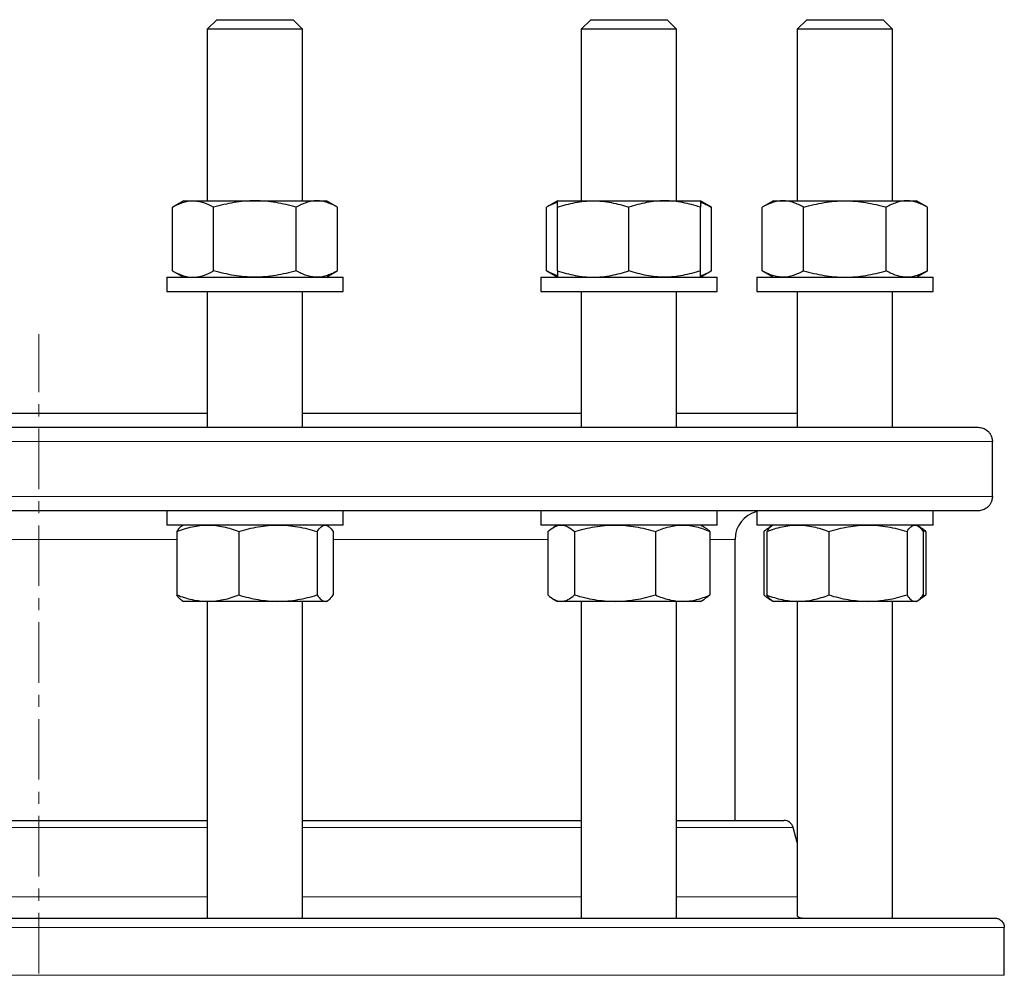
# Model space of a CAD drawing. Header units: millimetres. Extents: x 162 to 1075, y 75 to 934.
# Tile 4 of 9: x 377 to 583, y 234 to 435. Entities that reach past the tile are written whole.
import ezdxf

# ---------------------------------------------------------------- set-up
doc = ezdxf.new("R2010")
doc.units = ezdxf.units.MM
doc.linetypes.add('CENTERX2', pattern=[20.32, 12.7, -2.54, 2.54, -2.54])
doc.layers.add('FORMAT', color=7, linetype='Continuous')

msp = doc.modelspace()

# ---------------------------------------------------------------- linework, layer by layer
at = {"color": 7, "linetype": 'Continuous', "lineweight": 25}
for p, q in [((418.14, 434.83), (416.14, 432.83)), ((418.14, 434.83), (423.35, 434.83)), ((423.35, 434.83), (434.14, 434.83)), ((436.14, 432.83), (434.14, 434.83)), ((496.59, 434.83), (494.59, 432.83)), ((496.59, 434.83), (505.92, 434.83)), ((505.92, 434.83), (512.59, 434.83)), ((514.59, 432.83), (512.59, 434.83)), ((541.89, 434.83), (539.89, 432.83)), ((541.89, 434.83), (554.98, 434.83)), ((554.98, 434.83), (557.89, 434.83)), ((559.89, 432.83), (557.89, 434.83)), ((416.14, 432.83), (416.14, 396.83)), ((422.65, 432.83), (416.14, 432.83)), ((436.14, 432.83), (422.65, 432.83)), ((436.14, 396.83), (436.14, 432.83)), ((494.59, 432.83), (494.59, 396.83)), ((506.25, 432.83), (494.59, 432.83)), ((514.59, 432.83), (506.25, 432.83)), ((514.59, 396.83), (514.59, 432.83)), ((539.89, 432.83), (539.89, 396.83)), ((556.25, 432.83), (539.89, 432.83)), ((559.89, 432.83), (556.25, 432.83)), ((559.89, 396.83), (559.89, 432.83)), ((411.14, 396.83), (408.82, 395.49)), ((411.14, 396.83), (413.15, 396.83)), ((413.15, 396.83), (426.14, 396.83)), ((426.14, 396.83), (439.13, 396.83)), ((439.13, 396.83), (441.14, 396.83)), ((443.46, 395.49), (441.14, 396.83)), ((489.59, 396.83), (487.27, 395.49)), ((489.59, 396.83), (497.09, 396.83)), ((497.09, 396.83), (512.09, 396.83)), ((512.09, 396.83), (519.59, 396.83)), ((521.91, 395.49), (519.59, 396.83)), ((534.89, 396.83), (532.57, 395.49)), ((534.89, 396.83), (536.9, 396.83)), ((536.9, 396.83), (549.89, 396.83)), ((549.89, 396.83), (562.88, 396.83)), ((562.88, 396.83), (564.89, 396.83)), ((567.21, 395.49), (564.89, 396.83)), ((408.82, 382.17), (408.82, 395.49)), ((417.48, 382.17), (417.48, 395.49)), ((434.8, 382.17), (434.8, 395.49)), ((443.46, 382.17), (443.46, 395.49)), ((487.27, 382.17), (487.27, 395.49)), ((489.59, 382.17), (489.59, 395.49)), ((504.59, 382.17), (504.59, 395.49)), ((519.59, 382.17), (519.59, 395.49)), ((521.91, 382.17), (521.91, 395.49)), ((532.57, 382.17), (532.57, 395.49)), ((541.23, 382.17), (541.23, 395.49)), ((558.55, 382.17), (558.55, 395.49)), ((567.21, 382.17), (567.21, 395.49)), ((408.82, 382.17), (411.14, 380.83)), ((441.14, 380.83), (443.46, 382.17)), ((487.27, 382.17), (489.59, 380.83)), ((519.59, 380.83), (521.91, 382.17)), ((532.57, 382.17), (534.89, 380.83)), ((564.89, 380.83), (567.21, 382.17)), ((407.64, 380.83), (407.64, 377.83)), ((407.64, 380.83), (444.64, 380.83)), ((444.64, 377.83), (444.64, 380.83)), ((486.09, 380.83), (486.09, 377.83)), ((486.09, 380.83), (523.09, 380.83)), ((523.09, 377.83), (523.09, 380.83)), ((531.39, 380.83), (531.39, 377.83)), ((531.39, 380.83), (568.39, 380.83)), ((568.39, 377.83), (568.39, 380.83)), ((407.64, 377.83), (444.64, 377.83)), ((416.14, 377.83), (416.14, 349.33)), ((436.14, 349.33), (436.14, 377.83)), ((486.09, 377.83), (523.09, 377.83)), ((494.59, 377.83), (494.59, 349.33)), ((514.59, 349.33), (514.59, 377.83)), ((531.39, 377.83), (568.39, 377.83)), ((539.89, 377.83), (539.89, 349.33)), ((559.89, 349.33), (559.89, 377.83)), ((345.56, 352.33), (416.14, 352.33)), ((436.14, 352.33), (494.59, 352.33)), ((514.59, 352.33), (539.89, 352.33)), ((183.85, 349.33), (577.85, 349.33)), ((580.83, 334.83), (580.83, 346.33)), ((577.85, 331.83), (183.85, 331.83)), ((407.64, 331.83), (407.64, 328.83)), ((444.64, 328.83), (444.64, 331.83)), ((486.09, 331.83), (486.09, 328.83)), ((523.09, 328.83), (523.09, 331.83)), ((531.39, 331.83), (531.39, 328.83)), ((568.39, 328.83), (568.39, 331.83)), ((407.75, 328.83), (407.64, 328.83)), ((444.64, 328.83), (407.75, 328.83)), ((411.14, 328.83), (410.85, 328.66)), ((441.44, 328.66), (441.14, 328.83)), ((489.67, 328.83), (486.09, 328.83)), ((489.59, 328.83), (488.75, 328.34)), ((523.09, 328.83), (489.67, 328.83)), ((520.44, 328.34), (519.59, 328.83)), ((542.42, 328.83), (531.39, 328.83)), ((534.59, 328.66), (534.04, 328.34)), ((534.89, 328.83), (534.59, 328.66)), ((568.39, 328.83), (542.42, 328.83)), ((565.18, 328.66), (564.89, 328.83)), ((565.74, 328.34), (565.21, 328.64)), ((409.75, 327.49), (409.75, 314.17)), ((422.78, 327.49), (422.78, 314.17)), ((439.17, 327.49), (439.17, 314.17)), ((442.54, 327.49), (442.54, 314.17)), ((487.6, 327.49), (487.6, 314.17)), ((493.18, 327.49), (493.18, 314.17)), ((510.17, 327.49), (510.17, 314.17)), ((521.58, 327.49), (521.58, 314.17)), ((532.9, 327.49), (532.9, 314.17)), ((533.49, 327.49), (533.49, 314.17)), ((546.52, 327.49), (546.52, 314.17)), ((562.92, 327.49), (562.92, 314.17)), ((566.04, 327.83), (566.88, 327.49)), ((566.28, 327.49), (566.28, 314.17)), ((566.88, 327.49), (566.88, 314.17)), ((526.85, 266.89), (526.85, 325.83)), ((566.04, 313.83), (566.88, 314.17)), ((410.85, 313), (411.14, 312.83)), ((416.26, 312.83), (411.14, 312.83)), ((416.14, 312.83), (416.14, 246.39)), ((430.97, 312.83), (416.26, 312.83)), ((440.86, 312.83), (430.97, 312.83)), ((436.14, 246.39), (436.14, 312.83)), ((441.14, 312.83), (440.86, 312.83)), ((441.14, 312.83), (441.44, 313)), ((488.75, 313.32), (489.59, 312.83)), ((490.39, 312.83), (489.59, 312.83)), ((501.68, 312.83), (490.39, 312.83)), ((494.59, 312.83), (494.59, 246.39)), ((515.88, 312.83), (501.68, 312.83)), ((514.59, 246.39), (514.59, 312.83)), ((519.59, 312.83), (515.88, 312.83)), ((519.59, 312.83), (520.44, 313.32)), ((534.04, 313.32), (534.59, 313)), ((534.59, 313), (534.89, 312.83)), ((540, 312.83), (534.89, 312.83)), ((539.89, 312.83), (539.89, 246.95)), ((554.72, 312.83), (540, 312.83)), ((564.6, 312.83), (554.72, 312.83)), ((559.89, 246.39), (559.89, 312.83)), ((564.89, 312.83), (564.6, 312.83)), ((564.89, 312.83), (565.18, 313)), ((565.21, 313.02), (565.74, 313.32)), ((345.56, 266.89), (416.14, 266.89)), ((436.14, 266.89), (494.59, 266.89)), ((514.59, 266.89), (537.11, 266.89)), ((539.89, 262.25), (539.04, 265.41)), ((180.35, 246.39), (581.35, 246.39)), ((583.33, 234.39), (583.33, 244.39))]:
    msp.add_line(p, q, dxfattribs=at)
at = {"color": 8, "linetype": 'Continuous', "lineweight": 18}
for p, q in [((580.83, 346.33), (180.87, 346.33)), ((180.87, 334.83), (580.83, 334.83)), ((409.75, 325.83), (352.55, 325.83)), ((487.6, 325.83), (442.54, 325.83)), ((526.85, 325.83), (521.58, 325.83)), ((416.14, 265.41), (345.56, 265.41)), ((494.59, 265.41), (436.14, 265.41)), ((539.04, 265.41), (514.59, 265.41)), ((345.56, 250.84), (416.14, 250.84)), ((436.14, 250.84), (494.59, 250.84)), ((514.59, 250.84), (539.89, 250.84)), ((583.33, 244.39), (178.37, 244.39)), ((178.37, 234.39), (583.33, 234.39))]:
    msp.add_line(p, q, dxfattribs=at)
at = {"color": 7, "linetype": 'Continuous', "lineweight": 25}
for centre, radius, start, end in [((532.85, 325.83), 6, 104.1127, 180), ((537.11, 264.89), 2, 15, 90)]:
    msp.add_arc(centre, radius, start, end, dxfattribs=at)
for points, knots in [([(408.82, 395.49), (409.18, 395.69), (409.53, 395.88), (410.25, 396.21), (410.61, 396.35), (411.69, 396.7), (412.42, 396.83), (413.15, 396.83)], [0, 0, 0, 0, 0.25, 0.25, 0.5, 0.5, 1, 1, 1, 1]), ([(413.15, 396.83), (413.52, 396.83), (413.89, 396.8), (414.62, 396.68), (414.99, 396.58), (416.07, 396.23), (416.78, 395.89), (417.48, 395.49)], [0, 0, 0, 0, 0.25, 0.25, 0.5, 0.5, 1, 1, 1, 1]), ([(426.14, 396.83), (425.41, 396.83), (424.67, 396.8), (423.21, 396.68), (422.48, 396.58), (420.32, 396.23), (418.9, 395.9), (417.48, 395.49)], [0, 0, 0, 0, 0.25, 0.25, 0.5, 0.5, 1, 1, 1, 1]), ([(434.8, 395.49), (433.39, 395.9), (431.96, 396.24), (429.08, 396.7), (427.62, 396.83), (426.14, 396.83)], [0, 0, 0, 0, 0.5, 0.5, 1, 1, 1, 1]), ([(439.13, 396.83), (438.77, 396.83), (438.4, 396.8), (437.67, 396.68), (437.3, 396.58), (436.22, 396.23), (435.51, 395.9), (434.8, 395.49)], [0, 0, 0, 0, 0.25, 0.25, 0.5, 0.5, 1, 1, 1, 1]), ([(443.46, 395.49), (442.76, 395.9), (442.04, 396.24), (440.6, 396.7), (439.87, 396.83), (439.13, 396.83)], [0, 0, 0, 0, 0.5, 0.5, 1, 1, 1, 1]), ([(489.59, 395.49), (490.2, 395.69), (490.82, 395.88), (492.06, 396.21), (492.69, 396.35), (494.57, 396.7), (495.83, 396.83), (497.09, 396.83)], [0, 0, 0, 0, 0.25, 0.25, 0.5, 0.5, 1, 1, 1, 1]), ([(489.59, 395.49), (489.59, 395.9), (489.59, 396.24), (489.59, 396.7), (489.59, 396.83), (489.59, 396.83)], [0, 0, 0, 0, 0.5, 0.5, 1, 1, 1, 1]), ([(497.09, 396.83), (497.73, 396.83), (498.36, 396.8), (499.64, 396.68), (500.27, 396.58), (502.15, 396.23), (503.38, 395.89), (504.59, 395.49)], [0, 0, 0, 0, 0.25, 0.25, 0.5, 0.5, 1, 1, 1, 1]), ([(512.09, 396.83), (511.46, 396.83), (510.82, 396.8), (509.55, 396.68), (508.93, 396.58), (507.05, 396.23), (505.82, 395.9), (504.59, 395.49)], [0, 0, 0, 0, 0.25, 0.25, 0.5, 0.5, 1, 1, 1, 1]), ([(519.59, 395.49), (518.37, 395.9), (517.13, 396.24), (514.63, 396.7), (513.37, 396.83), (512.09, 396.83)], [0, 0, 0, 0, 0.5, 0.5, 1, 1, 1, 1]), ([(519.59, 396.83), (519.59, 396.83), (519.59, 396.8), (519.59, 396.68), (519.59, 396.58), (519.59, 396.23), (519.59, 395.9), (519.59, 395.49)], [0, 0, 0, 0, 0.25, 0.25, 0.5, 0.5, 1, 1, 1, 1]), ([(536.9, 396.83), (536.53, 396.83), (536.16, 396.8), (535.43, 396.68), (535.07, 396.58), (533.99, 396.23), (533.27, 395.9), (532.57, 395.49)], [0, 0, 0, 0, 0.25, 0.25, 0.5, 0.5, 1, 1, 1, 1]), ([(541.23, 395.49), (540.52, 395.9), (539.81, 396.24), (538.36, 396.7), (537.63, 396.83), (536.9, 396.83)], [0, 0, 0, 0, 0.5, 0.5, 1, 1, 1, 1]), ([(541.23, 395.49), (541.93, 395.69), (542.64, 395.88), (544.08, 396.21), (544.8, 396.35), (546.97, 396.7), (548.42, 396.83), (549.89, 396.83)], [0, 0, 0, 0, 0.25, 0.25, 0.5, 0.5, 1, 1, 1, 1]), ([(549.89, 396.83), (550.62, 396.83), (551.35, 396.8), (552.83, 396.68), (553.56, 396.58), (555.73, 396.23), (557.15, 395.89), (558.55, 395.49)], [0, 0, 0, 0, 0.25, 0.25, 0.5, 0.5, 1, 1, 1, 1]), ([(562.88, 396.83), (562.51, 396.83), (562.14, 396.8), (561.41, 396.68), (561.05, 396.58), (559.97, 396.23), (559.25, 395.9), (558.55, 395.49)], [0, 0, 0, 0, 0.25, 0.25, 0.5, 0.5, 1, 1, 1, 1]), ([(567.21, 395.49), (566.5, 395.9), (565.79, 396.24), (564.34, 396.7), (563.62, 396.83), (562.88, 396.83)], [0, 0, 0, 0, 0.5, 0.5, 1, 1, 1, 1]), ([(489.59, 396.52), (489.49, 396.49), (489.16, 396.39), (488.61, 396.17), (487.94, 395.86), (487.49, 395.61), (487.27, 395.49)], [0, 0, 0, 0, 0.132857, 0.421842, 0.710957, 1, 1, 1, 1]), ([(519.59, 396.52), (519.85, 396.44), (520.36, 396.27), (521.14, 395.92), (521.65, 395.63), (521.91, 395.49)], [0, 0, 0, 0, 0.320666, 0.660318, 1, 1, 1, 1]), ([(408.82, 382.17), (409.18, 381.97), (409.53, 381.78), (410.25, 381.45), (410.61, 381.31), (411.69, 380.96), (412.42, 380.83), (413.15, 380.83)], [0, 0, 0, 0, 0.25, 0.25, 0.5, 0.5, 1, 1, 1, 1]), ([(413.15, 380.83), (413.52, 380.83), (413.89, 380.86), (414.62, 380.98), (414.99, 381.08), (416.07, 381.43), (416.78, 381.77), (417.48, 382.17)], [0, 0, 0, 0, 0.25, 0.25, 0.5, 0.5, 1, 1, 1, 1]), ([(426.14, 380.83), (425.41, 380.83), (424.67, 380.86), (423.21, 380.98), (422.48, 381.07), (420.32, 381.42), (418.9, 381.76), (417.48, 382.17)], [0, 0, 0, 0, 0.25, 0.25, 0.5, 0.5, 1, 1, 1, 1]), ([(434.8, 382.17), (433.39, 381.76), (431.96, 381.42), (429.08, 380.96), (427.62, 380.83), (426.14, 380.83)], [0, 0, 0, 0, 0.5, 0.5, 1, 1, 1, 1]), ([(439.13, 380.83), (438.77, 380.83), (438.4, 380.86), (437.67, 380.98), (437.3, 381.07), (436.22, 381.42), (435.51, 381.76), (434.8, 382.17)], [0, 0, 0, 0, 0.25, 0.25, 0.5, 0.5, 1, 1, 1, 1]), ([(443.46, 382.17), (442.76, 381.76), (442.04, 381.42), (440.6, 380.96), (439.87, 380.83), (439.13, 380.83)], [0, 0, 0, 0, 0.5, 0.5, 1, 1, 1, 1]), ([(489.59, 381.14), (489.49, 381.17), (489.16, 381.27), (488.61, 381.49), (487.94, 381.8), (487.49, 382.05), (487.27, 382.17)], [0, 0, 0, 0, 0.132857, 0.421842, 0.710957, 1, 1, 1, 1]), ([(489.59, 382.17), (490.2, 381.97), (490.82, 381.78), (492.06, 381.45), (492.69, 381.31), (494.57, 380.96), (495.83, 380.83), (497.09, 380.83)], [0, 0, 0, 0, 0.25, 0.25, 0.5, 0.5, 1, 1, 1, 1]), ([(489.59, 382.17), (489.59, 381.76), (489.59, 381.42), (489.59, 380.96), (489.59, 380.83), (489.59, 380.83)], [0, 0, 0, 0, 0.5, 0.5, 1, 1, 1, 1]), ([(497.09, 380.83), (497.73, 380.83), (498.36, 380.86), (499.64, 380.98), (500.27, 381.08), (502.15, 381.43), (503.38, 381.77), (504.59, 382.17)], [0, 0, 0, 0, 0.25, 0.25, 0.5, 0.5, 1, 1, 1, 1]), ([(512.09, 380.83), (511.46, 380.83), (510.82, 380.86), (509.55, 380.98), (508.93, 381.07), (507.05, 381.42), (505.82, 381.76), (504.59, 382.17)], [0, 0, 0, 0, 0.25, 0.25, 0.5, 0.5, 1, 1, 1, 1]), ([(519.59, 382.17), (518.37, 381.76), (517.13, 381.42), (514.63, 380.96), (513.37, 380.83), (512.09, 380.83)], [0, 0, 0, 0, 0.5, 0.5, 1, 1, 1, 1]), ([(519.59, 380.83), (519.59, 380.83), (519.59, 380.86), (519.59, 380.98), (519.59, 381.07), (519.59, 381.42), (519.59, 381.76), (519.59, 382.17)], [0, 0, 0, 0, 0.25, 0.25, 0.5, 0.5, 1, 1, 1, 1]), ([(519.59, 381.14), (519.85, 381.22), (520.36, 381.39), (521.14, 381.74), (521.65, 382.03), (521.91, 382.17)], [0, 0, 0, 0, 0.320666, 0.660318, 1, 1, 1, 1]), ([(536.9, 380.83), (536.53, 380.83), (536.16, 380.86), (535.43, 380.98), (535.07, 381.07), (533.99, 381.42), (533.27, 381.76), (532.57, 382.17)], [0, 0, 0, 0, 0.25, 0.25, 0.5, 0.5, 1, 1, 1, 1]), ([(541.23, 382.17), (540.52, 381.76), (539.81, 381.42), (538.36, 380.96), (537.63, 380.83), (536.9, 380.83)], [0, 0, 0, 0, 0.5, 0.5, 1, 1, 1, 1]), ([(541.23, 382.17), (541.93, 381.97), (542.64, 381.78), (544.08, 381.45), (544.8, 381.31), (546.97, 380.96), (548.42, 380.83), (549.89, 380.83)], [0, 0, 0, 0, 0.25, 0.25, 0.5, 0.5, 1, 1, 1, 1]), ([(549.89, 380.83), (550.62, 380.83), (551.35, 380.86), (552.83, 380.98), (553.56, 381.08), (555.73, 381.43), (557.15, 381.77), (558.55, 382.17)], [0, 0, 0, 0, 0.25, 0.25, 0.5, 0.5, 1, 1, 1, 1]), ([(562.88, 380.83), (562.51, 380.83), (562.14, 380.86), (561.41, 380.98), (561.05, 381.07), (559.97, 381.42), (559.25, 381.76), (558.55, 382.17)], [0, 0, 0, 0, 0.25, 0.25, 0.5, 0.5, 1, 1, 1, 1]), ([(567.21, 382.17), (566.5, 381.76), (565.79, 381.42), (564.34, 380.96), (563.62, 380.83), (562.88, 380.83)], [0, 0, 0, 0, 0.5, 0.5, 1, 1, 1, 1]), ([(577.85, 349.33), (578.19, 349.33), (578.52, 349.27), (579.01, 349.1), (579.17, 349.03), (579.48, 348.85), (579.63, 348.75), (579.92, 348.5), (580.06, 348.36), (580.31, 348.04), (580.42, 347.87), (580.61, 347.47), (580.69, 347.26), (580.77, 346.92), (580.79, 346.81), (580.82, 346.57), (580.83, 346.45), (580.83, 346.33)], [0, 0, 0, 0, 0.25, 0.25, 0.375, 0.375, 0.5, 0.5, 0.625, 0.625, 0.75, 0.75, 0.875, 0.875, 0.9375, 0.9375, 1, 1, 1, 1]), ([(580.83, 334.83), (580.83, 334.59), (580.8, 334.36), (580.69, 333.9), (580.61, 333.69), (580.42, 333.3), (580.31, 333.12), (580.06, 332.8), (579.92, 332.66), (579.49, 332.29), (579.18, 332.12), (578.52, 331.89), (578.19, 331.83), (577.85, 331.83)], [0, 0, 0, 0, 0.125, 0.125, 0.25, 0.25, 0.375, 0.375, 0.5, 0.5, 0.75, 0.75, 1, 1, 1, 1]), ([(409.75, 327.49), (410.28, 327.69), (410.81, 327.88), (411.89, 328.21), (412.43, 328.35), (414.07, 328.7), (415.16, 328.83), (416.26, 328.83)], [0, 0, 0, 0, 0.25, 0.25, 0.5, 0.5, 1, 1, 1, 1]), ([(410.85, 328.65), (410.83, 328.64), (410.72, 328.59), (410.53, 328.43), (410.26, 328.17), (410, 327.86), (409.83, 327.61), (409.75, 327.49)], [0, 0, 0, 0, 0.05801, 0.290321, 0.526829, 0.763444, 1, 1, 1, 1]), ([(416.26, 328.83), (416.81, 328.83), (417.36, 328.8), (418.47, 328.68), (419.02, 328.58), (420.66, 328.23), (421.72, 327.89), (422.78, 327.49)], [0, 0, 0, 0, 0.25, 0.25, 0.5, 0.5, 1, 1, 1, 1]), ([(422.78, 327.49), (424.12, 327.9), (425.47, 328.24), (428.2, 328.7), (429.58, 328.83), (430.97, 328.83)], [0, 0, 0, 0, 0.5, 0.5, 1, 1, 1, 1]), ([(430.97, 328.83), (431.67, 328.83), (432.37, 328.8), (433.75, 328.68), (434.44, 328.58), (436.49, 328.23), (437.84, 327.9), (439.17, 327.49)], [0, 0, 0, 0, 0.25, 0.25, 0.5, 0.5, 1, 1, 1, 1]), ([(439.17, 327.49), (439.45, 327.9), (439.73, 328.24), (440.29, 328.7), (440.57, 328.83), (440.86, 328.83)], [0, 0, 0, 0, 0.5, 0.5, 1, 1, 1, 1]), ([(440.86, 328.83), (441, 328.83), (441.14, 328.8), (441.43, 328.68), (441.57, 328.58), (441.99, 328.23), (442.27, 327.9), (442.54, 327.49)], [0, 0, 0, 0, 0.25, 0.25, 0.5, 0.5, 1, 1, 1, 1]), ([(487.6, 327.49), (488.06, 327.9), (488.52, 328.24), (489.45, 328.7), (489.92, 328.83), (490.39, 328.83)], [0, 0, 0, 0, 0.5, 0.5, 1, 1, 1, 1]), ([(490.39, 328.83), (490.63, 328.83), (490.87, 328.8), (491.34, 328.68), (491.57, 328.58), (492.27, 328.23), (492.73, 327.9), (493.18, 327.49)], [0, 0, 0, 0, 0.25, 0.25, 0.5, 0.5, 1, 1, 1, 1]), ([(493.18, 327.49), (493.87, 327.69), (494.57, 327.88), (495.98, 328.21), (496.69, 328.35), (498.82, 328.7), (500.24, 328.83), (501.68, 328.83)], [0, 0, 0, 0, 0.25, 0.25, 0.5, 0.5, 1, 1, 1, 1]), ([(501.68, 328.83), (502.4, 328.83), (503.12, 328.8), (504.56, 328.68), (505.28, 328.58), (507.41, 328.23), (508.8, 327.89), (510.17, 327.49)], [0, 0, 0, 0, 0.25, 0.25, 0.5, 0.5, 1, 1, 1, 1]), ([(510.17, 327.49), (511.11, 327.9), (512.05, 328.24), (513.95, 328.7), (514.91, 328.83), (515.88, 328.83)], [0, 0, 0, 0, 0.5, 0.5, 1, 1, 1, 1]), ([(515.88, 328.83), (516.36, 328.83), (516.85, 328.8), (517.81, 328.68), (518.29, 328.58), (519.71, 328.23), (520.65, 327.9), (521.58, 327.49)], [0, 0, 0, 0, 0.25, 0.25, 0.5, 0.5, 1, 1, 1, 1]), ([(532.9, 327.49), (533.05, 327.62), (533.35, 327.88), (533.8, 328.2), (534.15, 328.42), (534.35, 328.5), (534.39, 328.52)], [0, 0, 0, 0, 0.304999, 0.610085, 0.915011, 1, 1, 1, 1]), ([(533.49, 327.49), (534.56, 327.9), (535.63, 328.24), (537.8, 328.7), (538.89, 328.83), (540, 328.83)], [0, 0, 0, 0, 0.5, 0.5, 1, 1, 1, 1]), ([(534.6, 328.65), (534.57, 328.64), (534.46, 328.59), (534.27, 328.43), (534.01, 328.17), (533.75, 327.86), (533.58, 327.61), (533.49, 327.49)], [0, 0, 0, 0, 0.05801, 0.290321, 0.526829, 0.763444, 1, 1, 1, 1]), ([(540, 328.83), (540.56, 328.83), (541.11, 328.8), (542.21, 328.68), (542.76, 328.58), (544.38, 328.23), (545.46, 327.9), (546.52, 327.49)], [0, 0, 0, 0, 0.25, 0.25, 0.5, 0.5, 1, 1, 1, 1]), ([(546.52, 327.49), (547.19, 327.69), (547.86, 327.88), (549.22, 328.21), (549.9, 328.35), (551.96, 328.7), (553.33, 328.83), (554.72, 328.83)], [0, 0, 0, 0, 0.25, 0.25, 0.5, 0.5, 1, 1, 1, 1]), ([(554.72, 328.83), (555.41, 328.83), (556.11, 328.8), (557.5, 328.68), (558.19, 328.58), (560.25, 328.23), (561.59, 327.89), (562.92, 327.49)], [0, 0, 0, 0, 0.25, 0.25, 0.5, 0.5, 1, 1, 1, 1]), ([(562.92, 327.49), (563.19, 327.9), (563.47, 328.24), (564.03, 328.7), (564.31, 328.83), (564.6, 328.83)], [0, 0, 0, 0, 0.5, 0.5, 1, 1, 1, 1]), ([(564.6, 328.83), (564.74, 328.83), (564.89, 328.8), (565.17, 328.68), (565.31, 328.58), (565.73, 328.23), (566.01, 327.9), (566.28, 327.49)], [0, 0, 0, 0, 0.25, 0.25, 0.5, 0.5, 1, 1, 1, 1]), ([(521.58, 327.49), (521.43, 327.62), (521.13, 327.88), (520.75, 328.16), (520.52, 328.29), (520.44, 328.33)], [0, 0, 0, 0, 0.396915, 0.793942, 1, 1, 1, 1]), ([(566.88, 327.49), (566.73, 327.62), (566.43, 327.88), (566.04, 328.16), (565.81, 328.29), (565.73, 328.33)], [0, 0, 0, 0, 0.396915, 0.793942, 1, 1, 1, 1]), ([(409.75, 314.17), (410.28, 313.97), (410.81, 313.78), (411.89, 313.45), (412.43, 313.31), (414.07, 312.96), (415.16, 312.83), (416.26, 312.83)], [0, 0, 0, 0, 0.25, 0.25, 0.5, 0.5, 1, 1, 1, 1]), ([(410.85, 313), (410.83, 313.02), (410.72, 313.07), (410.53, 313.23), (410.26, 313.49), (410, 313.8), (409.83, 314.05), (409.75, 314.17)], [0, 0, 0, 0, 0.05801, 0.290321, 0.526829, 0.763444, 1, 1, 1, 1]), ([(416.26, 312.83), (416.81, 312.83), (417.36, 312.86), (418.47, 312.98), (419.02, 313.08), (420.66, 313.43), (421.72, 313.77), (422.78, 314.17)], [0, 0, 0, 0, 0.25, 0.25, 0.5, 0.5, 1, 1, 1, 1]), ([(422.78, 314.17), (424.12, 313.76), (425.47, 313.42), (428.2, 312.96), (429.58, 312.83), (430.97, 312.83)], [0, 0, 0, 0, 0.5, 0.5, 1, 1, 1, 1]), ([(430.97, 312.83), (431.67, 312.83), (432.37, 312.86), (433.75, 312.98), (434.44, 313.07), (436.49, 313.42), (437.84, 313.76), (439.17, 314.17)], [0, 0, 0, 0, 0.25, 0.25, 0.5, 0.5, 1, 1, 1, 1]), ([(439.17, 314.17), (439.45, 313.76), (439.73, 313.42), (440.29, 312.96), (440.57, 312.83), (440.86, 312.83)], [0, 0, 0, 0, 0.5, 0.5, 1, 1, 1, 1]), ([(440.86, 312.83), (441, 312.83), (441.14, 312.86), (441.43, 312.98), (441.57, 313.07), (441.99, 313.42), (442.27, 313.76), (442.54, 314.17)], [0, 0, 0, 0, 0.25, 0.25, 0.5, 0.5, 1, 1, 1, 1]), ([(487.6, 314.17), (488.06, 313.76), (488.52, 313.42), (489.45, 312.96), (489.92, 312.83), (490.39, 312.83)], [0, 0, 0, 0, 0.5, 0.5, 1, 1, 1, 1]), ([(490.39, 312.83), (490.63, 312.83), (490.87, 312.86), (491.34, 312.98), (491.57, 313.07), (492.27, 313.42), (492.73, 313.76), (493.18, 314.17)], [0, 0, 0, 0, 0.25, 0.25, 0.5, 0.5, 1, 1, 1, 1]), ([(493.18, 314.17), (493.87, 313.97), (494.57, 313.78), (495.98, 313.45), (496.69, 313.31), (498.82, 312.96), (500.24, 312.83), (501.68, 312.83)], [0, 0, 0, 0, 0.25, 0.25, 0.5, 0.5, 1, 1, 1, 1]), ([(501.68, 312.83), (502.4, 312.83), (503.12, 312.86), (504.56, 312.98), (505.28, 313.08), (507.41, 313.43), (508.8, 313.77), (510.17, 314.17)], [0, 0, 0, 0, 0.25, 0.25, 0.5, 0.5, 1, 1, 1, 1]), ([(510.17, 314.17), (511.11, 313.76), (512.05, 313.42), (513.95, 312.96), (514.91, 312.83), (515.88, 312.83)], [0, 0, 0, 0, 0.5, 0.5, 1, 1, 1, 1]), ([(515.88, 312.83), (516.36, 312.83), (516.85, 312.86), (517.81, 312.98), (518.29, 313.07), (519.71, 313.42), (520.65, 313.76), (521.58, 314.17)], [0, 0, 0, 0, 0.25, 0.25, 0.5, 0.5, 1, 1, 1, 1]), ([(521.58, 314.17), (521.43, 314.04), (521.13, 313.78), (520.75, 313.5), (520.52, 313.37), (520.44, 313.33)], [0, 0, 0, 0, 0.396915, 0.793942, 1, 1, 1, 1]), ([(532.9, 314.17), (533.05, 314.04), (533.35, 313.78), (533.8, 313.46), (534.15, 313.24), (534.35, 313.16), (534.39, 313.14)], [0, 0, 0, 0, 0.304999, 0.610085, 0.915011, 1, 1, 1, 1]), ([(533.49, 314.17), (534.56, 313.76), (535.63, 313.42), (537.8, 312.96), (538.89, 312.83), (540, 312.83)], [0, 0, 0, 0, 0.5, 0.5, 1, 1, 1, 1]), ([(534.6, 313), (534.57, 313.02), (534.46, 313.07), (534.27, 313.23), (534.01, 313.49), (533.75, 313.8), (533.58, 314.05), (533.49, 314.17)], [0, 0, 0, 0, 0.05801, 0.290321, 0.526829, 0.763444, 1, 1, 1, 1]), ([(540, 312.83), (540.56, 312.83), (541.11, 312.86), (542.21, 312.98), (542.76, 313.07), (544.38, 313.42), (545.46, 313.76), (546.52, 314.17)], [0, 0, 0, 0, 0.25, 0.25, 0.5, 0.5, 1, 1, 1, 1]), ([(546.52, 314.17), (547.19, 313.97), (547.86, 313.78), (549.22, 313.45), (549.9, 313.31), (551.96, 312.96), (553.33, 312.83), (554.72, 312.83)], [0, 0, 0, 0, 0.25, 0.25, 0.5, 0.5, 1, 1, 1, 1]), ([(554.72, 312.83), (555.41, 312.83), (556.11, 312.86), (557.5, 312.98), (558.19, 313.08), (560.25, 313.43), (561.59, 313.77), (562.92, 314.17)], [0, 0, 0, 0, 0.25, 0.25, 0.5, 0.5, 1, 1, 1, 1]), ([(562.92, 314.17), (563.19, 313.76), (563.47, 313.42), (564.03, 312.96), (564.31, 312.83), (564.6, 312.83)], [0, 0, 0, 0, 0.5, 0.5, 1, 1, 1, 1]), ([(564.6, 312.83), (564.74, 312.83), (564.89, 312.86), (565.17, 312.98), (565.31, 313.07), (565.73, 313.42), (566.01, 313.76), (566.28, 314.17)], [0, 0, 0, 0, 0.25, 0.25, 0.5, 0.5, 1, 1, 1, 1]), ([(566.88, 314.17), (566.73, 314.04), (566.43, 313.78), (566.04, 313.5), (565.81, 313.37), (565.73, 313.33)], [0, 0, 0, 0, 0.396915, 0.793942, 1, 1, 1, 1]), ([(539.89, 246.95), (539.89, 246.92), (539.9, 246.86), (539.98, 246.74), (540.13, 246.63), (540.33, 246.52), (540.61, 246.43), (540.88, 246.4), (541.05, 246.39), (541.1, 246.39)], [0, 0, 0, 0, 0.138542, 0.289629, 0.450082, 0.610522, 0.775695, 0.940821, 1, 1, 1, 1]), ([(581.35, 246.39), (581.46, 246.39), (581.57, 246.38), (581.79, 246.35), (581.9, 246.32), (582.23, 246.2), (582.44, 246.08), (582.72, 245.84), (582.81, 245.74), (582.98, 245.53), (583.06, 245.41), (583.19, 245.15), (583.24, 245.01), (583.31, 244.71), (583.33, 244.55), (583.33, 244.39)], [0, 0, 0, 0, 0.125, 0.125, 0.25, 0.25, 0.5, 0.5, 0.625, 0.625, 0.75, 0.75, 0.875, 0.875, 1, 1, 1, 1])]:
    msp.add_open_spline(points, degree=3, knots=knots, dxfattribs=at)
at = {"layer": 'FORMAT', "linetype": 'CENTERX2', "lineweight": 18}
msp.add_line((380.85, 133.19), (380.85, 368.84), dxfattribs=at)

doc.saveas('drawing.dxf')
